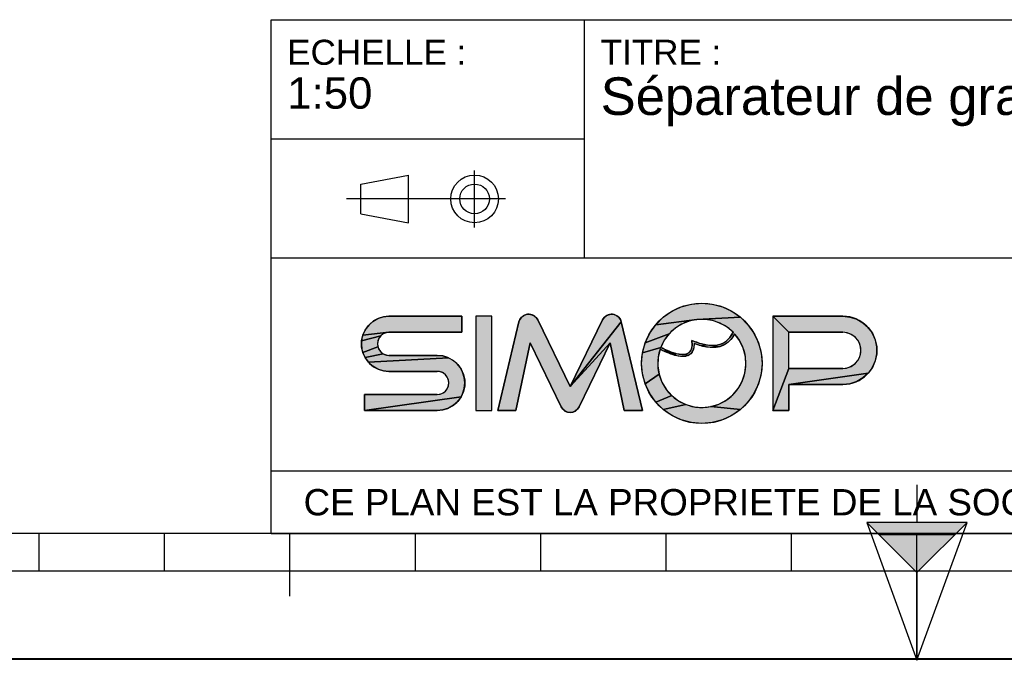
# Model space of a CAD drawing. Header units: millimetres. Extents: x 0 to 297, y 0 to 210.
# Tile 2 of 24: x 77 to 155, y 0 to 51. Entities that reach past the tile are written whole.
import ezdxf

# ---------------------------------------------------------------- set-up
doc = ezdxf.new("R2010")
doc.units = ezdxf.units.MM
doc.header["$LTSCALE"] = 16.335
doc.layers.get('0').update_dxf_attribs({"linetype": 'CONTINUOUS'})
doc.styles.get("Standard").update_dxf_attribs({"font": 'arial.ttf'})

# ---------------------------------------------------------------- blocks, each defined once
blk = doc.blocks.new('MARGEA4_BL0', base_point=(148.514, 105.014))
at = {"color": 7, "linetype": 'Continuous'}
for p, q in [((287.014, 10.014), (10.014, 10.014)), ((78.514, 7.014), (78.514, 10.014)), ((88.514, 7.014), (88.514, 10.014)), ((98.514, 5.014), (98.514, 10.014)), ((108.514, 7.014), (108.514, 10.014)), ((118.514, 7.014), (118.514, 10.014)), ((128.514, 7.014), (128.514, 10.014)), ((138.514, 7.014), (138.514, 10.014)), ((148.514, 0.014), (148.514, 10.014)), ((248.514, 7.014), (48.514, 7.014)), ((297.014, 0.014), (0.014, 0.014)), ((297.014, 0.014), (0.014, 0.014))]:
    blk.add_line(p, q, dxfattribs=at)
blk = doc.blocks.new('REPERE_ORIENTATION_BL1', base_point=(148.516, 6.898))
at = {"color": 7, "linetype": 'Continuous'}
for p, q in [((148.516, 13.898), (148.516, 10.898)), ((148.516, 6.898), (144.516, 10.898)), ((152.516, 10.898), (144.516, 10.898)), ((144.516, 10.898), (148.516, -0.102)), ((148.516, 6.898), (152.516, 10.898)), ((148.516, -0.102), (152.516, 10.898)), ((151.516, 9.898), (145.516, 9.898)), ((148.516, 6.898), (148.516, -0.102))]:
    blk.add_line(p, q, dxfattribs=at)
blk.add_solid([(144.516, 10.898), (148.516, 6.898), (152.516, 10.898)], dxfattribs=at)
blk = doc.blocks.new('ISO_BL3', base_point=(109.359, 36.711))
at = {"color": 2, "linetype": 'Continuous'}
for p, q in [((104.158, 37.894), (107.956, 38.612)), ((107.956, 34.81), (107.956, 38.612)), ((113.239, 34.434), (113.239, 38.988)), ((104.158, 35.528), (104.158, 37.894)), ((115.7, 36.711), (103.019, 36.711)), ((104.158, 35.528), (107.956, 34.81))]:
    blk.add_line(p, q, dxfattribs=at)
for radius in [1.901, 1.183]:
    blk.add_circle((113.239, 36.711), radius, dxfattribs=at)
blk = doc.blocks.new('LOGO-SIMOP-2009_BL4', base_point=(124.77, 23.589))
at = {"linetype": 'Continuous'}
for points in [[(131.363, 28.389), (132.197, 28.316), (133.005, 28.1), (133.763, 27.746), (134.449, 27.266), (130.961, 27.086), (127.686, 26.675), (128.278, 27.266), (128.963, 27.746), (129.722, 28.1), (130.53, 28.316)], [(117.578, 27.509), (117.792, 27.474), (117.99, 27.382), (118.155, 27.24), (118.276, 27.059), (120.86, 21.749), (124.06, 25.217), (121.579, 20.119), (121.455, 19.934), (121.284, 19.791), (121.08, 19.7), (120.86, 19.669), (120.639, 19.7), (120.436, 19.791), (120.265, 19.934), (120.141, 20.119), (117.66, 25.217), (116.54, 19.829), (115.1, 19.829), (116.778, 26.894), (116.857, 27.097), (116.987, 27.271), (117.16, 27.404), (117.362, 27.485)], [(123.927, 27.474), (124.142, 27.509), (124.358, 27.485), (124.56, 27.404), (124.732, 27.271), (124.863, 27.097), (124.941, 26.894), (120.86, 21.749), (123.444, 27.059), (123.565, 27.24), (123.73, 27.382)], [(105.954, 27.301), (106.412, 27.349), (112.22, 27.349), (112.22, 26.069), (106.412, 26.069), (104.319, 25.829), (104.507, 26.249), (104.777, 26.621), (105.119, 26.929), (105.517, 27.159)], [(124.06, 25.217), (120.86, 21.749), (124.941, 26.894), (126.62, 19.829), (125.18, 19.829)], [(129.751, 26.718), (129.215, 26.377), (128.749, 25.946), (126.853, 25.231), (127.207, 25.989), (127.686, 26.675), (130.961, 27.086), (130.34, 26.957)], [(131.596, 27.101), (130.961, 27.086), (134.449, 27.266), (135.04, 26.675), (135.52, 25.989), (135.874, 25.231), (136.091, 24.423), (136.163, 23.589), (136.091, 22.756), (135.874, 21.947), (135.52, 21.189), (135.04, 20.504), (134.449, 19.912), (132.075, 20.142), (132.717, 20.34), (133.309, 20.655), (133.83, 21.078), (134.262, 21.592), (134.588, 22.178), (134.798, 22.816), (134.882, 23.482), (134.838, 24.152), (134.668, 24.801), (134.378, 25.407), (133.978, 25.946), (133.719, 25.545), (133.436, 25.258), (133.098, 25.04), (132.731, 24.907), (132.159, 25.009), (132.592, 25.042), (132.968, 25.156), (133.314, 25.364), (133.6, 25.651), (133.861, 26.069), (133.375, 26.478), (132.823, 26.792), (132.224, 27.002)], [(138.292, 26.069), (137.012, 27.349), (142.612, 27.349), (143.177, 27.29), (143.718, 27.114), (144.211, 26.83), (144.633, 26.449), (144.967, 25.989), (145.199, 25.47), (145.317, 24.913), (145.317, 24.345), (145.199, 23.789), (144.967, 23.269), (144.633, 22.809), (138.292, 21.909), (138.292, 19.829), (137.012, 19.829), (138.292, 23.189), (142.612, 23.189), (142.956, 23.231), (143.281, 23.354), (143.567, 23.551), (143.797, 23.811), (143.958, 24.119), (144.041, 24.456), (144.041, 24.803), (143.958, 25.14), (143.797, 25.447), (143.567, 25.707), (143.281, 25.904), (142.956, 26.027), (142.612, 26.069)], [(105.952, 25.946), (105.761, 25.8), (104.224, 25.379), (104.319, 25.829), (106.412, 26.069), (106.174, 26.038)], [(128.368, 25.438), (128.084, 24.869), (126.636, 24.423), (126.853, 25.231), (128.749, 25.946)], [(105.523, 25.387), (105.492, 25.149), (105.523, 24.911), (104.319, 24.469), (104.224, 24.919), (104.224, 25.379), (105.761, 25.8), (105.615, 25.609)], [(131.146, 25.202), (131.682, 25.062), (131.315, 24.983), (130.744, 25.179), (130.717, 24.821), (130.631, 24.565), (130.48, 24.354), (130.273, 24.213), (130.001, 24.3), (130.178, 24.346), (130.347, 24.448), (130.481, 24.62), (130.552, 24.815), (130.583, 25.063), (130.563, 25.429)], [(105.761, 24.499), (105.952, 24.352), (104.507, 24.049), (104.319, 24.469), (105.523, 24.911), (105.615, 24.689)], [(110.717, 24.181), (111.155, 24.039), (104.777, 23.677), (104.507, 24.049), (105.952, 24.352), (106.174, 24.26), (106.412, 24.229), (110.26, 24.229)], [(128.084, 24.869), (128.432, 24.7), (128.441, 24.519), (128.029, 24.718), (127.876, 24.064), (127.849, 23.394), (127.95, 22.73), (126.853, 21.947), (126.636, 22.756), (126.563, 23.589), (126.636, 24.423)], [(128.738, 24.565), (129.026, 24.456), (129.312, 24.368), (129.161, 24.244), (128.799, 24.369), (128.441, 24.519), (128.432, 24.7)], [(129.788, 24.29), (130.001, 24.3), (130.273, 24.213), (130.034, 24.143), (129.77, 24.13), (129.472, 24.167), (129.161, 24.244), (129.312, 24.368), (129.552, 24.315)], [(132.159, 25.009), (132.731, 24.907), (132.312, 24.85), (131.842, 24.874), (131.315, 24.983), (131.682, 25.062)], [(111.553, 23.809), (111.895, 23.501), (112.165, 23.129), (112.352, 22.709), (112.448, 22.259), (112.448, 21.799), (112.352, 21.349), (112.165, 20.929), (104.452, 19.829), (104.452, 21.109), (110.26, 21.109), (110.498, 21.14), (110.72, 21.232), (110.91, 21.379), (111.057, 21.569), (111.148, 21.791), (111.18, 22.029), (111.148, 22.267), (111.057, 22.489), (110.91, 22.68), (110.72, 22.826), (110.498, 22.918), (110.26, 22.949), (106.412, 22.949), (105.954, 22.997), (105.517, 23.139), (105.119, 23.369), (104.777, 23.677), (111.155, 24.039)], [(143.177, 21.969), (142.612, 21.909), (138.292, 21.909), (144.633, 22.809), (144.211, 22.429), (143.718, 22.144)], [(128.175, 22.098), (128.516, 21.52), (128.961, 21.017), (127.686, 20.504), (127.207, 21.189), (126.853, 21.947), (127.95, 22.73)], [(110.717, 19.877), (110.26, 19.829), (104.452, 19.829), (112.165, 20.929), (111.895, 20.557), (111.553, 20.249), (111.155, 20.019)], [(129.493, 20.607), (130.093, 20.307), (128.278, 19.912), (127.686, 20.504), (128.961, 21.017)], [(131.408, 20.069), (132.075, 20.142), (134.449, 19.912), (133.763, 19.432), (133.005, 19.079), (132.197, 18.862), (131.363, 18.789), (130.53, 18.862), (129.722, 19.079), (128.963, 19.432), (128.278, 19.912), (130.093, 20.307), (130.739, 20.125)]]:
    blk.add_hatch(color=2, dxfattribs=at).paths.add_polyline_path(points)
at = {"color": 2, "linetype": 'Continuous'}
for p, q in [((129.722, 28.1), (130.53, 28.316)), ((130.53, 28.316), (131.363, 28.389)), ((131.363, 28.389), (132.197, 28.316)), ((132.197, 28.316), (133.005, 28.1)), ((117.16, 27.404), (117.362, 27.485)), ((117.362, 27.485), (117.578, 27.509)), ((117.578, 27.509), (117.792, 27.474)), ((123.927, 27.474), (124.142, 27.509)), ((124.142, 27.509), (124.358, 27.485)), ((124.358, 27.485), (124.56, 27.404)), ((128.278, 27.266), (128.963, 27.746)), ((128.963, 27.746), (129.722, 28.1)), ((133.005, 28.1), (133.763, 27.746)), ((133.763, 27.746), (134.449, 27.266)), ((104.777, 26.621), (105.119, 26.929)), ((105.119, 26.929), (105.517, 27.159)), ((105.517, 27.159), (105.954, 27.301)), ((105.954, 27.301), (106.412, 27.349)), ((116.778, 26.894), (116.857, 27.097)), ((116.857, 27.097), (116.987, 27.271)), ((116.987, 27.271), (117.16, 27.404)), ((117.792, 27.474), (117.99, 27.382)), ((117.99, 27.382), (118.155, 27.24)), ((118.155, 27.24), (118.276, 27.059)), ((124.941, 26.894), (120.86, 21.749)), ((123.444, 27.059), (123.565, 27.24)), ((123.565, 27.24), (123.73, 27.382)), ((123.73, 27.382), (123.927, 27.474)), ((124.56, 27.404), (124.732, 27.271)), ((124.732, 27.271), (124.863, 27.097)), ((124.863, 27.097), (124.941, 26.894)), ((127.686, 26.675), (128.278, 27.266)), ((130.961, 27.086), (127.686, 26.675)), ((129.751, 26.718), (129.215, 26.377)), ((130.34, 26.957), (129.751, 26.718)), ((130.961, 27.086), (130.34, 26.957)), ((134.449, 27.266), (130.961, 27.086)), ((131.596, 27.101), (130.961, 27.086)), ((132.224, 27.002), (131.596, 27.101)), ((132.823, 26.792), (132.224, 27.002)), ((133.375, 26.478), (132.823, 26.792)), ((134.449, 27.266), (135.04, 26.675)), ((138.292, 26.069), (137.012, 27.349)), ((142.612, 27.349), (143.177, 27.29)), ((143.177, 27.29), (143.718, 27.114)), ((143.718, 27.114), (144.211, 26.83)), ((144.211, 26.83), (144.633, 26.449)), ((104.319, 25.829), (104.507, 26.249)), ((106.412, 26.069), (104.319, 25.829)), ((104.507, 26.249), (104.777, 26.621)), ((105.952, 25.946), (105.761, 25.8)), ((106.174, 26.038), (105.952, 25.946)), ((106.412, 26.069), (106.174, 26.038)), ((126.853, 25.231), (127.207, 25.989)), ((128.749, 25.946), (126.853, 25.231)), ((127.207, 25.989), (127.686, 26.675)), ((128.749, 25.946), (128.368, 25.438)), ((129.215, 26.377), (128.749, 25.946)), ((133.861, 26.069), (133.375, 26.478)), ((133.6, 25.651), (133.861, 26.069)), ((133.978, 25.946), (133.719, 25.545)), ((134.378, 25.407), (133.978, 25.946)), ((135.04, 26.675), (135.52, 25.989)), ((135.52, 25.989), (135.874, 25.231)), ((142.956, 26.027), (142.612, 26.069)), ((143.281, 25.904), (142.956, 26.027)), ((144.633, 26.449), (144.967, 25.989)), ((144.967, 25.989), (145.199, 25.47)), ((104.224, 25.379), (104.319, 25.829)), ((105.761, 25.8), (104.224, 25.379)), ((104.224, 24.919), (104.224, 25.379)), ((105.523, 25.387), (105.492, 25.149)), ((105.492, 25.149), (105.523, 24.911)), ((105.615, 25.609), (105.523, 25.387)), ((105.761, 25.8), (105.615, 25.609)), ((124.06, 25.217), (120.86, 21.749)), ((126.636, 24.423), (126.853, 25.231)), ((128.368, 25.438), (128.084, 24.869)), ((130.583, 25.063), (130.563, 25.429)), ((130.563, 25.429), (131.146, 25.202)), ((130.744, 25.179), (130.717, 24.821)), ((131.315, 24.983), (130.744, 25.179)), ((131.146, 25.202), (131.682, 25.062)), ((132.592, 25.042), (132.968, 25.156)), ((132.968, 25.156), (133.314, 25.364)), ((133.436, 25.258), (133.098, 25.04)), ((133.314, 25.364), (133.6, 25.651)), ((133.719, 25.545), (133.436, 25.258)), ((134.668, 24.801), (134.378, 25.407)), ((135.874, 25.231), (136.091, 24.423)), ((143.567, 25.707), (143.281, 25.904)), ((143.797, 25.447), (143.567, 25.707)), ((143.958, 25.14), (143.797, 25.447)), ((144.041, 24.803), (143.958, 25.14)), ((145.199, 25.47), (145.317, 24.913)), ((104.319, 24.469), (104.224, 24.919)), ((105.523, 24.911), (104.319, 24.469)), ((104.507, 24.049), (104.319, 24.469)), ((105.952, 24.352), (104.507, 24.049)), ((105.523, 24.911), (105.615, 24.689)), ((105.615, 24.689), (105.761, 24.499)), ((105.761, 24.499), (105.952, 24.352)), ((105.952, 24.352), (106.174, 24.26)), ((126.563, 23.589), (126.636, 24.423)), ((128.084, 24.869), (126.636, 24.423)), ((128.029, 24.718), (127.876, 24.064)), ((128.441, 24.519), (128.029, 24.718)), ((128.084, 24.869), (128.432, 24.7)), ((128.432, 24.7), (128.738, 24.565)), ((128.432, 24.7), (128.441, 24.519)), ((128.799, 24.369), (128.441, 24.519)), ((128.738, 24.565), (129.026, 24.456)), ((129.161, 24.244), (128.799, 24.369)), ((129.026, 24.456), (129.312, 24.368)), ((129.312, 24.368), (129.161, 24.244)), ((129.312, 24.368), (129.552, 24.315)), ((130.001, 24.3), (130.178, 24.346)), ((130.178, 24.346), (130.347, 24.448)), ((130.48, 24.354), (130.273, 24.213)), ((130.347, 24.448), (130.481, 24.62)), ((130.631, 24.565), (130.48, 24.354)), ((130.481, 24.62), (130.552, 24.815)), ((130.552, 24.815), (130.583, 25.063)), ((130.717, 24.821), (130.631, 24.565)), ((131.682, 25.062), (131.315, 24.983)), ((131.842, 24.874), (131.315, 24.983)), ((131.682, 25.062), (132.159, 25.009)), ((132.312, 24.85), (131.842, 24.874)), ((132.159, 25.009), (132.592, 25.042)), ((132.731, 24.907), (132.159, 25.009)), ((132.731, 24.907), (132.312, 24.85)), ((133.098, 25.04), (132.731, 24.907)), ((134.838, 24.152), (134.668, 24.801)), ((136.091, 24.423), (136.163, 23.589)), ((143.958, 24.119), (144.041, 24.456)), ((144.041, 24.456), (144.041, 24.803)), ((145.317, 24.345), (145.199, 23.789)), ((145.317, 24.913), (145.317, 24.345)), ((104.777, 23.677), (104.507, 24.049)), ((111.155, 24.039), (104.777, 23.677)), ((105.119, 23.369), (104.777, 23.677)), ((106.174, 24.26), (106.412, 24.229)), ((110.26, 24.229), (110.717, 24.181)), ((110.717, 24.181), (111.155, 24.039)), ((111.155, 24.039), (111.553, 23.809)), ((111.553, 23.809), (111.895, 23.501)), ((126.636, 22.756), (126.563, 23.589)), ((127.876, 24.064), (127.849, 23.394)), ((129.472, 24.167), (129.161, 24.244)), ((129.77, 24.13), (129.472, 24.167)), ((129.552, 24.315), (129.788, 24.29)), ((130.034, 24.143), (129.77, 24.13)), ((129.788, 24.29), (130.001, 24.3)), ((130.273, 24.213), (130.001, 24.3)), ((130.273, 24.213), (130.034, 24.143)), ((134.882, 23.482), (134.838, 24.152)), ((136.163, 23.589), (136.091, 22.756)), ((143.567, 23.551), (143.797, 23.811)), ((143.797, 23.811), (143.958, 24.119)), ((145.199, 23.789), (144.967, 23.269)), ((105.517, 23.139), (105.119, 23.369)), ((105.954, 22.997), (105.517, 23.139)), ((106.412, 22.949), (105.954, 22.997)), ((110.498, 22.918), (110.26, 22.949)), ((110.72, 22.826), (110.498, 22.918)), ((110.91, 22.68), (110.72, 22.826)), ((111.895, 23.501), (112.165, 23.129)), ((112.165, 23.129), (112.352, 22.709)), ((127.849, 23.394), (127.95, 22.73)), ((134.588, 22.178), (134.798, 22.816)), ((134.798, 22.816), (134.882, 23.482)), ((138.292, 23.189), (137.012, 19.829)), ((144.633, 22.809), (138.292, 21.909)), ((142.612, 23.189), (142.956, 23.231)), ((142.956, 23.231), (143.281, 23.354)), ((143.281, 23.354), (143.567, 23.551)), ((144.633, 22.809), (144.211, 22.429)), ((144.967, 23.269), (144.633, 22.809)), ((111.057, 22.489), (110.91, 22.68)), ((111.148, 22.267), (111.057, 22.489)), ((111.18, 22.029), (111.148, 22.267)), ((111.148, 21.791), (111.18, 22.029)), ((112.352, 22.709), (112.448, 22.259)), ((112.448, 22.259), (112.448, 21.799)), ((126.853, 21.947), (126.636, 22.756)), ((127.95, 22.73), (126.853, 21.947)), ((127.95, 22.73), (128.175, 22.098)), ((128.175, 22.098), (128.516, 21.52)), ((134.262, 21.592), (134.588, 22.178)), ((136.091, 22.756), (135.874, 21.947)), ((143.718, 22.144), (143.177, 21.969)), ((144.211, 22.429), (143.718, 22.144)), ((110.498, 21.14), (110.72, 21.232)), ((110.72, 21.232), (110.91, 21.379)), ((110.91, 21.379), (111.057, 21.569)), ((111.057, 21.569), (111.148, 21.791)), ((112.352, 21.349), (112.165, 20.929)), ((112.448, 21.799), (112.352, 21.349)), ((127.207, 21.189), (126.853, 21.947)), ((128.516, 21.52), (128.961, 21.017)), ((133.83, 21.078), (134.262, 21.592)), ((135.874, 21.947), (135.52, 21.189)), ((143.177, 21.969), (142.612, 21.909)), ((112.165, 20.929), (104.452, 19.829)), ((110.26, 21.109), (110.498, 21.14)), ((111.895, 20.557), (111.553, 20.249)), ((112.165, 20.929), (111.895, 20.557)), ((127.686, 20.504), (127.207, 21.189)), ((128.961, 21.017), (127.686, 20.504)), ((128.278, 19.912), (127.686, 20.504)), ((128.961, 21.017), (129.493, 20.607)), ((129.493, 20.607), (130.093, 20.307)), ((132.717, 20.34), (133.309, 20.655)), ((133.309, 20.655), (133.83, 21.078)), ((135.04, 20.504), (134.449, 19.912)), ((135.52, 21.189), (135.04, 20.504)), ((110.717, 19.877), (110.26, 19.829)), ((111.155, 20.019), (110.717, 19.877)), ((111.553, 20.249), (111.155, 20.019)), ((120.265, 19.934), (120.141, 20.119)), ((120.436, 19.791), (120.265, 19.934)), ((120.639, 19.7), (120.436, 19.791)), ((120.86, 19.669), (120.639, 19.7)), ((121.08, 19.7), (120.86, 19.669)), ((121.284, 19.791), (121.08, 19.7)), ((121.455, 19.934), (121.284, 19.791)), ((121.579, 20.119), (121.455, 19.934)), ((130.093, 20.307), (128.278, 19.912)), ((128.963, 19.432), (128.278, 19.912)), ((130.093, 20.307), (130.739, 20.125)), ((130.739, 20.125), (131.408, 20.069)), ((131.408, 20.069), (132.075, 20.142)), ((132.075, 20.142), (132.717, 20.34)), ((134.449, 19.912), (132.075, 20.142)), ((134.449, 19.912), (133.763, 19.432)), ((129.722, 19.079), (128.963, 19.432)), ((130.53, 18.862), (129.722, 19.079)), ((131.363, 18.789), (130.53, 18.862)), ((132.197, 18.862), (131.363, 18.789)), ((133.005, 19.079), (132.197, 18.862)), ((133.763, 19.432), (133.005, 19.079))]:
    blk.add_line(p, q, dxfattribs=at)
at = {"color": 7, "linetype": 'Continuous'}
for p, q in [((112.22, 27.349), (106.412, 27.349)), ((112.22, 26.069), (112.22, 27.349)), ((113.34, 27.349), (113.34, 19.829)), ((114.62, 27.349), (113.34, 27.349)), ((114.62, 19.829), (114.62, 27.349)), ((116.778, 26.894), (115.1, 19.829)), ((120.86, 21.749), (118.276, 27.059)), ((123.444, 27.059), (120.86, 21.749)), ((126.62, 19.829), (124.941, 26.894)), ((142.612, 27.349), (137.012, 27.349)), ((137.012, 27.349), (137.012, 19.829)), ((106.412, 26.069), (112.22, 26.069)), ((138.292, 26.069), (142.612, 26.069)), ((138.292, 23.189), (138.292, 26.069)), ((116.54, 19.829), (117.66, 25.217)), ((117.66, 25.217), (120.141, 20.119)), ((121.579, 20.119), (124.06, 25.217)), ((124.06, 25.217), (125.18, 19.829)), ((110.26, 24.229), (106.412, 24.229)), ((106.412, 22.949), (110.26, 22.949)), ((142.612, 23.189), (138.292, 23.189)), ((138.292, 21.909), (142.612, 21.909)), ((138.292, 19.829), (138.292, 21.909)), ((104.452, 21.109), (104.452, 19.829)), ((110.26, 21.109), (104.452, 21.109)), ((104.452, 19.829), (110.26, 19.829)), ((113.34, 19.829), (114.62, 19.829)), ((115.1, 19.829), (116.54, 19.829)), ((125.18, 19.829), (126.62, 19.829)), ((137.012, 19.829), (138.292, 19.829))]:
    blk.add_line(p, q, dxfattribs=at)
at = {"color": 2, "linetype": 'Continuous'}
for points in [[(131.363, 28.389), (132.197, 28.316), (133.005, 28.1), (133.763, 27.746), (134.449, 27.266), (130.961, 27.086), (127.686, 26.675), (128.278, 27.266), (128.963, 27.746), (129.722, 28.1), (130.53, 28.316), (131.363, 28.389)], [(117.578, 27.509), (117.792, 27.474), (117.99, 27.382), (118.155, 27.24), (118.276, 27.059), (120.86, 21.749), (124.06, 25.217), (121.579, 20.119), (121.455, 19.934), (121.284, 19.791), (121.08, 19.7), (120.86, 19.669), (120.639, 19.7), (120.436, 19.791), (120.265, 19.934), (120.141, 20.119), (117.66, 25.217), (116.54, 19.829), (115.1, 19.829), (116.778, 26.894), (116.857, 27.097), (116.987, 27.271), (117.16, 27.404), (117.362, 27.485), (117.578, 27.509)], [(123.927, 27.474), (124.142, 27.509), (124.358, 27.485), (124.56, 27.404), (124.732, 27.271), (124.863, 27.097), (124.941, 26.894), (120.86, 21.749), (123.444, 27.059), (123.565, 27.24), (123.73, 27.382), (123.927, 27.474)], [(105.954, 27.301), (106.412, 27.349), (112.22, 27.349), (112.22, 26.069), (106.412, 26.069), (104.319, 25.829), (104.507, 26.249), (104.777, 26.621), (105.119, 26.929), (105.517, 27.159), (105.954, 27.301)], [(124.06, 25.217), (120.86, 21.749), (124.941, 26.894), (126.62, 19.829), (125.18, 19.829), (124.06, 25.217)], [(129.751, 26.718), (129.215, 26.377), (128.749, 25.946), (126.853, 25.231), (127.207, 25.989), (127.686, 26.675), (130.961, 27.086), (130.34, 26.957), (129.751, 26.718)], [(131.596, 27.101), (130.961, 27.086), (134.449, 27.266), (135.04, 26.675), (135.52, 25.989), (135.874, 25.231), (136.091, 24.423), (136.163, 23.589), (136.091, 22.756), (135.874, 21.947), (135.52, 21.189), (135.04, 20.504), (134.449, 19.912), (132.075, 20.142), (132.717, 20.34), (133.309, 20.655), (133.83, 21.078), (134.262, 21.592), (134.588, 22.178), (134.798, 22.816), (134.882, 23.482), (134.838, 24.152), (134.668, 24.801), (134.378, 25.407), (133.978, 25.946), (133.719, 25.545), (133.436, 25.258), (133.098, 25.04), (132.731, 24.907), (132.159, 25.009), (132.592, 25.042), (132.968, 25.156), (133.314, 25.364), (133.6, 25.651), (133.861, 26.069), (133.375, 26.478), (132.823, 26.792), (132.224, 27.002), (131.596, 27.101)], [(138.292, 26.069), (137.012, 27.349), (142.612, 27.349), (143.177, 27.29), (143.718, 27.114), (144.211, 26.83), (144.633, 26.449), (144.967, 25.989), (145.199, 25.47), (145.317, 24.913), (145.317, 24.345), (145.199, 23.789), (144.967, 23.269), (144.633, 22.809), (138.292, 21.909), (138.292, 19.829), (137.012, 19.829), (138.292, 23.189), (142.612, 23.189), (142.956, 23.231), (143.281, 23.354), (143.567, 23.551), (143.797, 23.811), (143.958, 24.119), (144.041, 24.456), (144.041, 24.803), (143.958, 25.14), (143.797, 25.447), (143.567, 25.707), (143.281, 25.904), (142.956, 26.027), (142.612, 26.069), (138.292, 26.069)], [(105.952, 25.946), (105.761, 25.8), (104.224, 25.379), (104.319, 25.829), (106.412, 26.069), (106.174, 26.038), (105.952, 25.946)], [(128.368, 25.438), (128.084, 24.869), (126.636, 24.423), (126.853, 25.231), (128.749, 25.946), (128.368, 25.438)], [(105.523, 25.387), (105.492, 25.149), (105.523, 24.911), (104.319, 24.469), (104.224, 24.919), (104.224, 25.379), (105.761, 25.8), (105.615, 25.609), (105.523, 25.387)], [(131.146, 25.202), (131.682, 25.062), (131.315, 24.983), (130.744, 25.179), (130.717, 24.821), (130.631, 24.565), (130.48, 24.354), (130.273, 24.213), (130.001, 24.3), (130.178, 24.346), (130.347, 24.448), (130.481, 24.62), (130.552, 24.815), (130.583, 25.063), (130.563, 25.429), (131.146, 25.202)], [(105.761, 24.499), (105.952, 24.352), (104.507, 24.049), (104.319, 24.469), (105.523, 24.911), (105.615, 24.689), (105.761, 24.499)], [(110.717, 24.181), (111.155, 24.039), (104.777, 23.677), (104.507, 24.049), (105.952, 24.352), (106.174, 24.26), (106.412, 24.229), (110.26, 24.229), (110.717, 24.181)], [(128.084, 24.869), (128.432, 24.7), (128.441, 24.519), (128.029, 24.718), (127.876, 24.064), (127.849, 23.394), (127.95, 22.73), (126.853, 21.947), (126.636, 22.756), (126.563, 23.589), (126.636, 24.423), (128.084, 24.869)], [(128.738, 24.565), (129.026, 24.456), (129.312, 24.368), (129.161, 24.244), (128.799, 24.369), (128.441, 24.519), (128.432, 24.7), (128.738, 24.565)], [(129.788, 24.29), (130.001, 24.3), (130.273, 24.213), (130.034, 24.143), (129.77, 24.13), (129.472, 24.167), (129.161, 24.244), (129.312, 24.368), (129.552, 24.315), (129.788, 24.29)], [(132.159, 25.009), (132.731, 24.907), (132.312, 24.85), (131.842, 24.874), (131.315, 24.983), (131.682, 25.062), (132.159, 25.009)], [(111.553, 23.809), (111.895, 23.501), (112.165, 23.129), (112.352, 22.709), (112.448, 22.259), (112.448, 21.799), (112.352, 21.349), (112.165, 20.929), (104.452, 19.829), (104.452, 21.109), (110.26, 21.109), (110.498, 21.14), (110.72, 21.232), (110.91, 21.379), (111.057, 21.569), (111.148, 21.791), (111.18, 22.029), (111.148, 22.267), (111.057, 22.489), (110.91, 22.68), (110.72, 22.826), (110.498, 22.918), (110.26, 22.949), (106.412, 22.949), (105.954, 22.997), (105.517, 23.139), (105.119, 23.369), (104.777, 23.677), (111.155, 24.039), (111.553, 23.809)], [(143.177, 21.969), (142.612, 21.909), (138.292, 21.909), (144.633, 22.809), (144.211, 22.429), (143.718, 22.144), (143.177, 21.969)], [(128.175, 22.098), (128.516, 21.52), (128.961, 21.017), (127.686, 20.504), (127.207, 21.189), (126.853, 21.947), (127.95, 22.73), (128.175, 22.098)], [(110.717, 19.877), (110.26, 19.829), (104.452, 19.829), (112.165, 20.929), (111.895, 20.557), (111.553, 20.249), (111.155, 20.019), (110.717, 19.877)], [(129.493, 20.607), (130.093, 20.307), (128.278, 19.912), (127.686, 20.504), (128.961, 21.017), (129.493, 20.607)], [(131.408, 20.069), (132.075, 20.142), (134.449, 19.912), (133.763, 19.432), (133.005, 19.079), (132.197, 18.862), (131.363, 18.789), (130.53, 18.862), (129.722, 19.079), (128.963, 19.432), (128.278, 19.912), (130.093, 20.307), (130.739, 20.125), (131.408, 20.069)]]:
    blk.add_lwpolyline(points, dxfattribs=at)
at = {"color": 7, "linetype": 'Continuous'}
blk.add_circle((131.363, 23.589), 4.8, dxfattribs=at)
for centre, radius, start, end in [((117.556, 26.709), 0.8, 25.94945, 166.63548), ((124.163, 26.709), 0.8, 13.36452, 154.05055), ((106.412, 25.149), 2.2, 90, 270), ((131.363, 23.589), 3.52, 44.79283, 158.67631), ((142.612, 24.629), 2.72, 270, 90), ((106.412, 25.149), 0.92, 90, 270), ((131.363, 23.589), 3.52, 161.30052, 42.02671), ((142.612, 24.629), 1.44, 270, 90), ((110.26, 22.029), 2.2, 270, 90), ((110.26, 22.029), 0.92, 270, 90), ((120.86, 20.469), 0.8, 205.94945, 334.05055)]:
    blk.add_arc(centre, radius, start, end, dxfattribs=at)
blk.add_open_spline([(133.861, 26.069), (133.691, 25.725), (133.278, 25.242), (132.495, 24.966), (131.587, 25.038), (130.914, 25.273), (130.563, 25.429)], degree=3, dxfattribs=at)
for points, knots in [([(133.978, 25.946), (133.742, 25.491), (133.106, 24.892), (131.957, 24.786), (131.132, 25.023), (130.744, 25.179)], [0, 0, 0, 0, 0.345264, 0.703638, 1, 1, 1, 1]), ([(130.744, 25.179), (130.749, 25.009), (130.71, 24.645), (130.441, 24.241), (129.948, 24.097), (129.39, 24.163), (128.75, 24.373), (128.275, 24.593), (128.029, 24.718)], [0, 0, 0, 0, 0.118516, 0.29564, 0.472763, 0.649887, 0.82701, 1, 1, 1, 1]), ([(130.563, 25.429), (130.59, 25.221), (130.59, 24.88), (130.467, 24.544), (130.244, 24.35), (129.836, 24.25), (129.149, 24.376), (128.458, 24.678), (128.084, 24.869)], [0, 0, 0, 0, 0.125, 0.25, 0.375, 0.5, 0.75, 1, 1, 1, 1])]:
    blk.add_open_spline(points, degree=3, knots=knots, dxfattribs=at)
at = {"color": 2, "linetype": 'Continuous'}
for points in [[(113.34, 19.829), (113.34, 27.349), (114.62, 19.829), (114.62, 27.349)], [(138.292, 23.189), (137.012, 19.829), (138.292, 26.069), (137.012, 27.349)]]:
    blk.add_solid(points, dxfattribs=at)
blk = doc.blocks.new('*T6')
at = {"color": 2, "linetype": 'Continuous'}
for p, q in [((0, 0), (0, 41)), ((0, 41), (190, 41)), ((25, 22), (25, 41)), ((170, 5), (170, 41)), ((190, 0), (190, 41)), ((0, 31.5), (25, 31.5)), ((0, 22), (190, 22)), ((110, 5), (110, 22)), ((170, 15), (190, 15)), ((0, 5), (190, 5)), ((0, 0), (190, 0))]:
    blk.add_line(p, q, dxfattribs=at)
at = {"color": 2, "linetype": 'Continuous', "line_spacing_factor": 0.9}
for s, insert, char_height, width, attachment_point in [('ECHELLE :\\P\\H2.5;1:50', (1.28, 39.4), 2, 28.52045, 1), ('TITRE :\\P\\H3.0;Séparateur de graisses PRV - Débourbeur V100 - Taille 100', (26.28, 39.4), 2, 223.4052, 1), ('A4', (180, 34), 5, 17.0632, 2), ('REFERENCE PRODUIT :\\P\\H3.0;SG3/6632/23100/FBRTM', (111.28, 20.4), 2, 94.46097, 1), ('FR', (180, 20), 3, 11.15242, 2), ('FOLIO :  \\P\\H3.0;1/1', (180, 12.812), 1.5, 17.19703, 2), ('CE PLAN EST LA PROPRIETE DE LA SOCIETE SIMOP ET NE PEUT ETRE REPRODUIT OU COMMUNIQUE SANS SON AUTORISATION', (95, 3.55), 2.1, 368.8974, 2)]:
    blk.add_mtext(s, dxfattribs=dict(at, insert=insert, char_height=char_height, width=width, attachment_point=attachment_point))

msp = doc.modelspace()

# ---------------------------------------------------------------- linework, layer by layer
at = {"color": 7, "linetype": 'Continuous'}
msp.add_line((0, 0), (297, 0), dxfattribs=at)

# ---------------------------------------------------------------- block references
at = {"color": 2, "linetype": 'Continuous'}
for name, p in [('MARGEA4_BL0', (148.514, 105.014)), ('ISO_BL3', (109.359, 36.711)), ('LOGO-SIMOP-2009_BL4', (124.77, 23.589)), ('REPERE_ORIENTATION_BL1', (148.516, 6.898))]:
    msp.add_blockref(name, p, dxfattribs=at)
msp.add_blockref('*T6', (97.014, 10.014))

doc.saveas('drawing.dxf')
